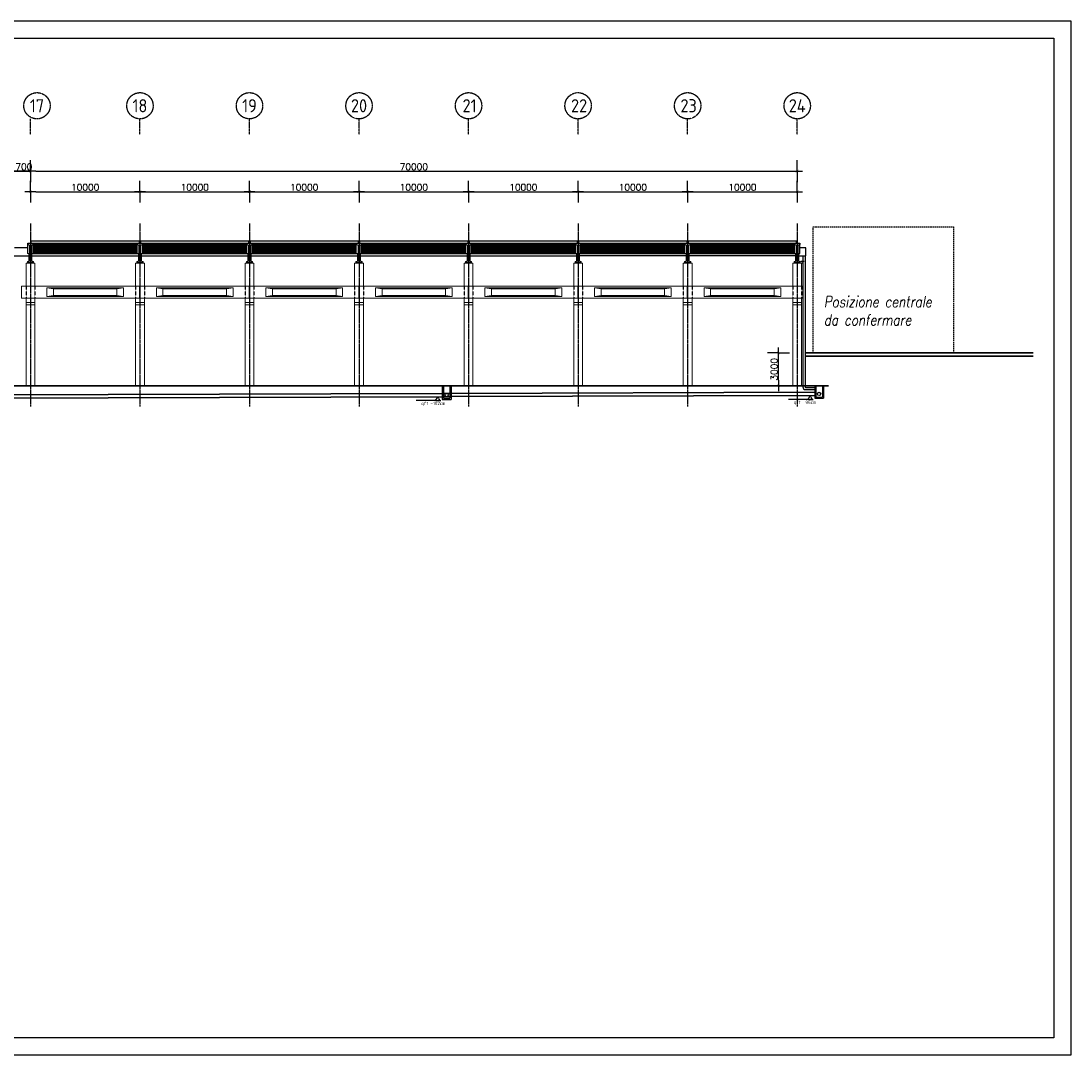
# Model space of a CAD drawing. Header units: inches. Extents: x -891734 to 980310, y -1442693 to 110946.
# Tile 6 of 12: x -741029 to -645171, y -1293095 to -1198647. Entities that reach past the tile are written whole.
import ezdxf

# ---------------------------------------------------------------- set-up
doc = ezdxf.new("R2010")
doc.units = ezdxf.units.IN
doc.header["$MEASUREMENT"] = 0
for name, pattern in [('CENTER', [2, 1.25, -0.25, 0.25, -0.25]), ('CONTINUA', [0]), ('HIDDEN2', [0.1875, 0.125, -0.0625]), ('NASCOSTA', [0.375, 0.25, -0.125])]:
    doc.linetypes.add(name, pattern=pattern)
doc.layers.get('Defpoints').update_dxf_attribs({"lineweight": 9})
for name, color, linetype in [('5', 2, 'Continuous'), ('Assi', 4, 'CENTER'), ('COTAS', 8, 'Continuous'), ('LINEAS', 1, 'Continuous')]:
    doc.layers.add(name, color=color, linetype=linetype)
for name, color, linetype, lineweight in [('proiezione', 7, 'Continuous', 9), ('sezione', 7, 'Continuous', 30), ('trave', 1, 'Continuous', 9)]:
    doc.layers.add(name, color=color, linetype=linetype, lineweight=lineweight)
doc.styles.add('COTAS', font='ROMANS.SHX')
doc.styles.add('Novatec 2.5', font='simplex.shx', dxfattribs={"width": 0.8, "oblique": 10, "height": 50})
doc.styles.get("Standard").update_dxf_attribs({"font": 'ISOCP.SHX'})
doc.dimstyles.new('DOT100', dxfattribs={"dimtxt": 70, "dimasz": 50, "dimexe": 0.15, "dimexo": 0.15, "dimgap": 10, "dimtad": 1, "dimzin": 12, "dimdsep": 46, "dimtxsty": 'COTAS', "dimblk1": 'SETA', "dimblk2": 'SETA', "dimsah": 1, "dimcen": 0, "dimse1": 1, "dimse2": 1, "dimclrd": 8, "dimclre": 8, "dimclrt": 3, "dimadec": 0, "dimazin": 3, "dimtfac": 1, "dimtix": 1, "dimtmove": 2, "dimatfit": 3, "dimldrblk": 'SETA', "dimfxl": 0.15, "dimtolj": 1, "dimtzin": 0, "dimarcsym": 0})

# ---------------------------------------------------------------- blocks, each defined once
blk = doc.blocks.new('SETA')
at = {"layer": 'COTAS', "color": 8}
for p, q in [((0, 0), (0, 2)), ((-1, 0), (0, 0)), ((0, 0), (1, 0)), ((0, 0), (0, -2))]:
    blk.add_line(p, q, dxfattribs=at)
at = {"layer": 'COTAS', "color": 8, "const_width": 0.05}
blk.add_lwpolyline([(0.25, 0.25), (-0.25, -0.25)], dxfattribs=at)
blk = doc.blocks.new('*D3')
at = {"color": 8, "linetype": 'CONTINUA', "lineweight": -2}
for p, q in [((-742369, -1212362), (-742869, -1212362)), ((-741869, -1212362), (-740169, -1212362)), ((-739669, -1212362), (-739169, -1212362))]:
    blk.add_line(p, q, dxfattribs=at)
at = {"layer": 'Defpoints', "color": 0, "linetype": 'CONTINUA'}
for p in [(-740169, -1212362), (-741869, -1216414), (-740169, -1216414)]:
    blk.add_point(p, dxfattribs=at)
at = {"color": 8, "linetype": 'CONTINUA', "lineweight": -2, "xscale": 500, "yscale": 500, "zscale": 500}
blk.add_blockref('SETA', (-741869, -1212362), dxfattribs=at)
at = {"color": 8, "linetype": 'CONTINUA', "lineweight": -2, "xscale": 500, "yscale": 500, "zscale": 500, "rotation": 180}
blk.add_blockref('SETA', (-740169, -1212362), dxfattribs=at)
at = {"color": 3, "linetype": 'CONTINUA', "insert": (-741019, -1211962), "char_height": 600, "attachment_point": 5, "style": 'COTAS'}
blk.add_mtext('\\A1;1700', dxfattribs=at)
blk = doc.blocks.new('*D4')
at = {"color": 8, "linetype": 'CONTINUA', "lineweight": -2}
for p, q in [((-742369, -1212362), (-742869, -1212362)), ((-740169, -1212362), (-741869, -1212362)), ((-739669, -1212362), (-739169, -1212362))]:
    blk.add_line(p, q, dxfattribs=at)
at = {"layer": 'Defpoints', "color": 0, "linetype": 'CONTINUA'}
for p in [(-741869, -1212362), (-741869, -1216414), (-740169, -1216414)]:
    blk.add_point(p, dxfattribs=at)
at = {"color": 8, "linetype": 'CONTINUA', "lineweight": -2, "xscale": 500, "yscale": 500, "zscale": 500}
blk.add_blockref('SETA', (-741869, -1212362), dxfattribs=at)
at = {"color": 8, "linetype": 'CONTINUA', "lineweight": -2, "xscale": 500, "yscale": 500, "zscale": 500, "rotation": 180}
blk.add_blockref('SETA', (-740169, -1212362), dxfattribs=at)
at = {"color": 3, "linetype": 'CONTINUA', "insert": (-741019, -1211962), "char_height": 600, "attachment_point": 5, "style": 'COTAS'}
blk.add_mtext('\\A1;1700', dxfattribs=at)
blk = doc.blocks.new('*D24')
at = {"color": 8, "linetype": 'CONTINUA', "lineweight": -2}
blk.add_line((-739669, -1214238), (-730669, -1214238), dxfattribs=at)
at = {"layer": 'Defpoints', "color": 0, "linetype": 'CONTINUA'}
for p in [(-730169, -1214238), (-740169, -1217145), (-730169, -1217145)]:
    blk.add_point(p, dxfattribs=at)
at = {"color": 8, "linetype": 'CONTINUA', "lineweight": -2, "xscale": 500, "yscale": 500, "zscale": 500, "rotation": 180}
blk.add_blockref('SETA', (-740169, -1214238), dxfattribs=at)
at = {"color": 8, "linetype": 'CONTINUA', "lineweight": -2, "xscale": 500, "yscale": 500, "zscale": 500}
blk.add_blockref('SETA', (-730169, -1214238), dxfattribs=at)
at = {"color": 3, "linetype": 'CONTINUA', "insert": (-735169, -1213838), "char_height": 600, "attachment_point": 5, "style": 'COTAS'}
blk.add_mtext('\\A1;10000', dxfattribs=at)
blk = doc.blocks.new('*D25')
at = {"color": 8, "linetype": 'CONTINUA', "lineweight": -2}
blk.add_line((-729669, -1214238), (-720669, -1214238), dxfattribs=at)
at = {"layer": 'Defpoints', "color": 0, "linetype": 'CONTINUA'}
for p in [(-720169, -1214238), (-730169, -1217145), (-720169, -1217145)]:
    blk.add_point(p, dxfattribs=at)
at = {"color": 8, "linetype": 'CONTINUA', "lineweight": -2, "xscale": 500, "yscale": 500, "zscale": 500, "rotation": 180}
blk.add_blockref('SETA', (-730169, -1214238), dxfattribs=at)
at = {"color": 8, "linetype": 'CONTINUA', "lineweight": -2, "xscale": 500, "yscale": 500, "zscale": 500}
blk.add_blockref('SETA', (-720169, -1214238), dxfattribs=at)
at = {"color": 3, "linetype": 'CONTINUA', "insert": (-725169, -1213838), "char_height": 600, "attachment_point": 5, "style": 'COTAS'}
blk.add_mtext('\\A1;10000', dxfattribs=at)
blk = doc.blocks.new('*D26')
at = {"color": 8, "linetype": 'CONTINUA', "lineweight": -2}
blk.add_line((-719669, -1214238), (-710669, -1214238), dxfattribs=at)
at = {"layer": 'Defpoints', "color": 0, "linetype": 'CONTINUA'}
for p in [(-710169, -1214238), (-720169, -1217145), (-710169, -1217145)]:
    blk.add_point(p, dxfattribs=at)
at = {"color": 8, "linetype": 'CONTINUA', "lineweight": -2, "xscale": 500, "yscale": 500, "zscale": 500, "rotation": 180}
blk.add_blockref('SETA', (-720169, -1214238), dxfattribs=at)
at = {"color": 8, "linetype": 'CONTINUA', "lineweight": -2, "xscale": 500, "yscale": 500, "zscale": 500}
blk.add_blockref('SETA', (-710169, -1214238), dxfattribs=at)
at = {"color": 3, "linetype": 'CONTINUA', "insert": (-715169, -1213838), "char_height": 600, "attachment_point": 5, "style": 'COTAS'}
blk.add_mtext('\\A1;10000', dxfattribs=at)
blk = doc.blocks.new('*D27')
at = {"color": 8, "linetype": 'CONTINUA', "lineweight": -2}
blk.add_line((-709669, -1214238), (-700669, -1214238), dxfattribs=at)
at = {"layer": 'Defpoints', "color": 0, "linetype": 'CONTINUA'}
for p in [(-700169, -1214238), (-710169, -1217145), (-700169, -1217145)]:
    blk.add_point(p, dxfattribs=at)
at = {"color": 8, "linetype": 'CONTINUA', "lineweight": -2, "xscale": 500, "yscale": 500, "zscale": 500, "rotation": 180}
blk.add_blockref('SETA', (-710169, -1214238), dxfattribs=at)
at = {"color": 8, "linetype": 'CONTINUA', "lineweight": -2, "xscale": 500, "yscale": 500, "zscale": 500}
blk.add_blockref('SETA', (-700169, -1214238), dxfattribs=at)
at = {"color": 3, "linetype": 'CONTINUA', "insert": (-705169, -1213838), "char_height": 600, "attachment_point": 5, "style": 'COTAS'}
blk.add_mtext('\\A1;10000', dxfattribs=at)
blk = doc.blocks.new('*D28')
at = {"color": 8, "linetype": 'CONTINUA', "lineweight": -2}
blk.add_line((-699669, -1214238), (-690669, -1214238), dxfattribs=at)
at = {"layer": 'Defpoints', "color": 0, "linetype": 'CONTINUA'}
for p in [(-690169, -1214238), (-700169, -1217145), (-690169, -1217145)]:
    blk.add_point(p, dxfattribs=at)
at = {"color": 8, "linetype": 'CONTINUA', "lineweight": -2, "xscale": 500, "yscale": 500, "zscale": 500, "rotation": 180}
blk.add_blockref('SETA', (-700169, -1214238), dxfattribs=at)
at = {"color": 8, "linetype": 'CONTINUA', "lineweight": -2, "xscale": 500, "yscale": 500, "zscale": 500}
blk.add_blockref('SETA', (-690169, -1214238), dxfattribs=at)
at = {"color": 3, "linetype": 'CONTINUA', "insert": (-695169, -1213838), "char_height": 600, "attachment_point": 5, "style": 'COTAS'}
blk.add_mtext('\\A1;10000', dxfattribs=at)
blk = doc.blocks.new('*D29')
at = {"color": 8, "linetype": 'CONTINUA', "lineweight": -2}
blk.add_line((-689669, -1214238), (-680669, -1214238), dxfattribs=at)
at = {"layer": 'Defpoints', "color": 0, "linetype": 'CONTINUA'}
for p in [(-680169, -1214238), (-690169, -1217145), (-680169, -1217145)]:
    blk.add_point(p, dxfattribs=at)
at = {"color": 8, "linetype": 'CONTINUA', "lineweight": -2, "xscale": 500, "yscale": 500, "zscale": 500, "rotation": 180}
blk.add_blockref('SETA', (-690169, -1214238), dxfattribs=at)
at = {"color": 8, "linetype": 'CONTINUA', "lineweight": -2, "xscale": 500, "yscale": 500, "zscale": 500}
blk.add_blockref('SETA', (-680169, -1214238), dxfattribs=at)
at = {"color": 3, "linetype": 'CONTINUA', "insert": (-685169, -1213838), "char_height": 600, "attachment_point": 5, "style": 'COTAS'}
blk.add_mtext('\\A1;10000', dxfattribs=at)
blk = doc.blocks.new('*D30')
at = {"color": 8, "linetype": 'CONTINUA', "lineweight": -2}
blk.add_line((-679669, -1214238), (-670669, -1214238), dxfattribs=at)
at = {"layer": 'Defpoints', "color": 0, "linetype": 'CONTINUA'}
for p in [(-670169, -1214238), (-680169, -1217145), (-670169, -1217145)]:
    blk.add_point(p, dxfattribs=at)
at = {"color": 8, "linetype": 'CONTINUA', "lineweight": -2, "xscale": 500, "yscale": 500, "zscale": 500, "rotation": 180}
blk.add_blockref('SETA', (-680169, -1214238), dxfattribs=at)
at = {"color": 8, "linetype": 'CONTINUA', "lineweight": -2, "xscale": 500, "yscale": 500, "zscale": 500}
blk.add_blockref('SETA', (-670169, -1214238), dxfattribs=at)
at = {"color": 3, "linetype": 'CONTINUA', "insert": (-675169, -1213838), "char_height": 600, "attachment_point": 5, "style": 'COTAS'}
blk.add_mtext('\\A1;10000', dxfattribs=at)
blk = doc.blocks.new('*D8')
at = {"color": 8, "linetype": 'CONTINUA', "lineweight": -2}
blk.add_line((-739669, -1212362), (-670669, -1212362), dxfattribs=at)
at = {"layer": 'Defpoints', "color": 0, "linetype": 'CONTINUA'}
for p in [(-670169, -1212362), (-740169, -1216414), (-670169, -1216414)]:
    blk.add_point(p, dxfattribs=at)
at = {"color": 8, "linetype": 'CONTINUA', "lineweight": -2, "xscale": 500, "yscale": 500, "zscale": 500, "rotation": 180}
blk.add_blockref('SETA', (-740169, -1212362), dxfattribs=at)
at = {"color": 8, "linetype": 'CONTINUA', "lineweight": -2, "xscale": 500, "yscale": 500, "zscale": 500}
blk.add_blockref('SETA', (-670169, -1212362), dxfattribs=at)
at = {"color": 3, "linetype": 'CONTINUA', "insert": (-705169, -1211962), "char_height": 600, "attachment_point": 5, "style": 'COTAS'}
blk.add_mtext('\\A1;70000', dxfattribs=at)
blk = doc.blocks.new('*D9')
at = {"color": 8, "linetype": 'CONTINUA', "lineweight": -2}
blk.add_line((-671866, -1231461), (-671866, -1229461), dxfattribs=at)
at = {"layer": 'Defpoints', "color": 0, "linetype": 'CONTINUA'}
for p in [(-671866, -1228961), (-669449, -1228961), (-669669, -1231961)]:
    blk.add_point(p, dxfattribs=at)
at = {"color": 8, "linetype": 'CONTINUA', "lineweight": -2, "xscale": 500, "yscale": 500, "zscale": 500}
for p, rotation in [((-671866, -1228961), 90), ((-671866, -1231961), 270)]:
    blk.add_blockref('SETA', p, dxfattribs=dict(at, rotation=rotation))
at = {"color": 3, "linetype": 'CONTINUA', "insert": (-672266, -1230461), "char_height": 600, "attachment_point": 5, "rotation": 90, "style": 'COTAS'}
blk.add_mtext('\\A1;3000', dxfattribs=at)

msp = doc.modelspace()

# ---------------------------------------------------------------- hatches: boundary and pattern name
at = {"linetype": 'CONTINUA'}
h = msp.add_hatch(color=7, dxfattribs=at)
h.set_gradient(color1=(255, 255, 255), one_color=1, tint=1)
h.paths.add_polyline_path([(-702707.9, -1233313.9), (-702941.2, -1233313.9), (-702941.2, -1232964.5)])
h = msp.add_hatch(color=7, dxfattribs=at)
h.set_gradient(color1=(255, 255, 255), one_color=1, tint=1)
h.paths.add_polyline_path([(-668707.9, -1233212.3), (-668941.2, -1233212.3), (-668941.2, -1232862.8)])

# ---------------------------------------------------------------- linework, layer by layer
at = {"color": 2, "linetype": 'CENTER'}
for p, q in [((-740169.2, -1209011.9), (-740169.2, -1207589.6)), ((-730169.2, -1209011.9), (-730169.2, -1207589.6)), ((-720169.2, -1209011.9), (-720169.2, -1207589.6)), ((-710169.2, -1209011.9), (-710169.2, -1207589.6)), ((-700169.2, -1209011.9), (-700169.2, -1207589.6)), ((-690169.2, -1209011.9), (-690169.2, -1207589.6)), ((-680169.2, -1209011.9), (-680169.2, -1207589.6)), ((-670164.2, -1209011.9), (-670164.2, -1207589.6))]:
    msp.add_line(p, q, dxfattribs=at)
at = {"color": 8}
for p, q in [((-730419.4, -1219064.1), (-739919.4, -1219064.1)), ((-730419.3, -1219184.1), (-739919.3, -1219184.1)), ((-730419.3, -1219304.1), (-739919.3, -1219304.1)), ((-720419.4, -1219064.1), (-729919.4, -1219064.1)), ((-720419.3, -1219184.1), (-729919.3, -1219184.1)), ((-720419.3, -1219304.1), (-729919.3, -1219304.1)), ((-710419.4, -1219064.1), (-719919.4, -1219064.1)), ((-710419.3, -1219184.1), (-719919.3, -1219184.1)), ((-710419.3, -1219304.1), (-719919.3, -1219304.1)), ((-700419.4, -1219064.1), (-709919.4, -1219064.1)), ((-700419.3, -1219184.1), (-709919.3, -1219184.1)), ((-700419.3, -1219304.1), (-709919.3, -1219304.1)), ((-690419.4, -1219064.1), (-699919.4, -1219064.1)), ((-690419.3, -1219184.1), (-699919.3, -1219184.1)), ((-690419.3, -1219304.1), (-699919.3, -1219304.1)), ((-680419.4, -1219064.1), (-689919.4, -1219064.1)), ((-680419.3, -1219184.1), (-689919.3, -1219184.1)), ((-680419.3, -1219304.1), (-689919.3, -1219304.1)), ((-670419.4, -1219064.1), (-679919.4, -1219064.1)), ((-670419.3, -1219184.1), (-679919.3, -1219184.1)), ((-670419.3, -1219304.1), (-679919.3, -1219304.1)), ((-740309.4, -1219916.8), (-740309.2, -1220584.1)), ((-740259.4, -1219887.8), (-740259.4, -1220563.3)), ((-740079.4, -1219887.8), (-740079.4, -1220563.2)), ((-740029.4, -1220584.3), (-740029.4, -1219916.8)), ((-740029.4, -1220110.5), (-730309.3, -1220110.5)), ((-730339.6, -1219904.1), (-739999.2, -1219904.1)), ((-730419.4, -1219664.1), (-739919.4, -1219664.1)), ((-730419.4, -1219784.1), (-739919.4, -1219784.1)), ((-730419.3, -1219424.1), (-739919.3, -1219424.1)), ((-730419.3, -1219544.1), (-739919.3, -1219544.1)), ((-730309.4, -1219916.8), (-730309.2, -1220584.1)), ((-730259.4, -1219887.8), (-730259.4, -1220563.3)), ((-730079.4, -1219887.8), (-730079.4, -1220563.2)), ((-730029.4, -1220584.3), (-730029.4, -1219916.8)), ((-730029.4, -1220110.5), (-720309.3, -1220110.5)), ((-720339.6, -1219904.1), (-729999.2, -1219904.1)), ((-720419.4, -1219664.1), (-729919.4, -1219664.1)), ((-720419.4, -1219784.1), (-729919.4, -1219784.1)), ((-720419.3, -1219424.1), (-729919.3, -1219424.1)), ((-720419.3, -1219544.1), (-729919.3, -1219544.1)), ((-720309.4, -1219916.8), (-720309.2, -1220584.1)), ((-720259.4, -1219887.8), (-720259.4, -1220563.3)), ((-720079.4, -1219887.8), (-720079.4, -1220563.2)), ((-720029.4, -1220584.3), (-720029.4, -1219916.8)), ((-720029.4, -1220110.5), (-710309.3, -1220110.5)), ((-710339.6, -1219904.1), (-719999.2, -1219904.1)), ((-710419.4, -1219664.1), (-719919.4, -1219664.1)), ((-710419.4, -1219784.1), (-719919.4, -1219784.1)), ((-710419.3, -1219424.1), (-719919.3, -1219424.1)), ((-710419.3, -1219544.1), (-719919.3, -1219544.1)), ((-710309.4, -1219916.8), (-710309.2, -1220584.1)), ((-710259.4, -1219887.8), (-710259.4, -1220563.3)), ((-710079.4, -1219887.8), (-710079.4, -1220563.2)), ((-710029.4, -1220584.3), (-710029.4, -1219916.8)), ((-710029.4, -1220110.5), (-700309.3, -1220110.5)), ((-700339.6, -1219904.1), (-709999.2, -1219904.1)), ((-700419.4, -1219664.1), (-709919.4, -1219664.1)), ((-700419.4, -1219784.1), (-709919.4, -1219784.1)), ((-700419.3, -1219424.1), (-709919.3, -1219424.1)), ((-700419.3, -1219544.1), (-709919.3, -1219544.1)), ((-700309.4, -1219916.8), (-700309.2, -1220584.1)), ((-700259.4, -1219887.8), (-700259.4, -1220563.3)), ((-700079.4, -1219887.8), (-700079.4, -1220563.2)), ((-700029.4, -1220584.3), (-700029.4, -1219916.8)), ((-700029.4, -1220110.5), (-690309.3, -1220110.5)), ((-690339.6, -1219904.1), (-699999.2, -1219904.1)), ((-690419.4, -1219664.1), (-699919.4, -1219664.1)), ((-690419.4, -1219784.1), (-699919.4, -1219784.1)), ((-690419.3, -1219424.1), (-699919.3, -1219424.1)), ((-690419.3, -1219544.1), (-699919.3, -1219544.1)), ((-690309.4, -1219916.8), (-690309.2, -1220584.1)), ((-690259.4, -1219887.8), (-690259.4, -1220563.3)), ((-690079.4, -1219887.8), (-690079.4, -1220563.2)), ((-690029.4, -1220584.3), (-690029.4, -1219916.8)), ((-680309.3, -1220110.7), (-690029.1, -1220110.5)), ((-680339.6, -1219904.1), (-689999.2, -1219904.1)), ((-680419.4, -1219664.1), (-689919.4, -1219664.1)), ((-680419.4, -1219784.1), (-689919.4, -1219784.1)), ((-680419.3, -1219424.1), (-689919.3, -1219424.1)), ((-680419.3, -1219544.1), (-689919.3, -1219544.1)), ((-680309.4, -1219916.8), (-680309.2, -1220584.1)), ((-680259.4, -1219887.8), (-680259.4, -1220563.3)), ((-680079.4, -1219887.8), (-680079.4, -1220563.2)), ((-680029.4, -1220584.3), (-680029.4, -1219916.8)), ((-670309.3, -1220110.7), (-680029.1, -1220110.5)), ((-670339.6, -1219904.1), (-679999.2, -1219904.1)), ((-670419.4, -1219664.1), (-679919.4, -1219664.1)), ((-670419.4, -1219784.1), (-679919.4, -1219784.1)), ((-670419.3, -1219424.1), (-679919.3, -1219424.1)), ((-670419.3, -1219544.1), (-679919.3, -1219544.1)), ((-670309.4, -1219916.8), (-670309.2, -1220584.1)), ((-670259.4, -1219887.8), (-670259.4, -1220563.3)), ((-670079.4, -1219887.8), (-670079.4, -1220563.2)), ((-670029.4, -1220584.3), (-670029.4, -1219916.8))]:
    msp.add_line(p, q, dxfattribs=at)
at = {"color": 2, "linetype": 'CONTINUA'}
for p, q in [((-741729.4, -1220110.7), (-740309.3, -1220110.5)), ((-740419.3, -1219361.1), (-741619.3, -1219361)), ((-670029.3, -1220110.7), (-669369.1, -1220110.7)), ((-669369.1, -1219361), (-669919.2, -1219361)), ((-669653.7, -1220110.7), (-669653.7, -1232071)), ((-669453.7, -1220110.7), (-669453.7, -1232071)), ((-669369.1, -1220110.7), (-669369.1, -1219361)), ((-669669.2, -1220760.5), (-669769.2, -1220760.5)), ((-669403.7, -1232121), (-668569.2, -1232121)), ((-669403.7, -1232321), (-668569.2, -1232321))]:
    msp.add_line(p, q, dxfattribs=at)
at = {"color": 8, "linetype": 'CONTINUA'}
msp.add_line((-669519.2, -1220610.5), (-669842.1, -1220610.5), dxfattribs=at)
at = {"color": 8, "linetype": 'NASCOSTA', "ltscale": 20}
for p, q in [((-740569.2, -1222860.5), (-740569.2, -1223960.5)), ((-739769.2, -1222860.5), (-739769.2, -1223960.5)), ((-730569.2, -1222860.5), (-730569.2, -1223960.5)), ((-729769.2, -1222860.5), (-729769.2, -1223960.5)), ((-720569.2, -1222860.5), (-720569.2, -1223960.5)), ((-719769.2, -1222860.5), (-719769.2, -1223960.5)), ((-710569.2, -1222860.5), (-710569.2, -1223960.5)), ((-709769.2, -1222860.5), (-709769.2, -1223960.5)), ((-700569.2, -1222860.5), (-700569.2, -1223960.5)), ((-699769.2, -1222860.5), (-699769.2, -1223960.5)), ((-690569.2, -1222860.5), (-690569.2, -1223960.5)), ((-689769.2, -1222860.5), (-689769.2, -1223960.5)), ((-680569.2, -1222860.5), (-680569.2, -1223960.5)), ((-679769.2, -1222860.5), (-679769.2, -1223960.5)), ((-670569.2, -1222860.5), (-670569.2, -1223960.5)), ((-669769.2, -1222860.5), (-669769.2, -1223960.5))]:
    msp.add_line(p, q, dxfattribs=at)
at = {"color": 30, "linetype": 'CONTINUA'}
for p, q in [((-702569.2, -1231960.5), (-702569.2, -1233211.9)), ((-702469.2, -1231960.5), (-702469.2, -1233111.9)), ((-701869.2, -1231960.5), (-701869.2, -1233111.9)), ((-701769.2, -1231960.5), (-701769.2, -1233211.9)), ((-668569.2, -1231960.5), (-668569.2, -1233110)), ((-668469.2, -1231960.5), (-668469.2, -1233010)), ((-667869.2, -1231960.5), (-667869.2, -1233010)), ((-667769.2, -1231960.5), (-667769.2, -1233110)), ((-702569.2, -1233211.9), (-701769.2, -1233211.9)), ((-702469.2, -1233111.9), (-701869.2, -1233111.9)), ((-668569.2, -1233110), (-667769.2, -1233110)), ((-668469.2, -1233010), (-667869.2, -1233010))]:
    msp.add_line(p, q, dxfattribs=at)
at = {"color": 7, "linetype": 'CONTINUA'}
for p, q in [((-703174.4, -1233313.9), (-704955.2, -1233313.9)), ((-703174.4, -1233313.9), (-702941.2, -1232964.5)), ((-703174.4, -1233313.9), (-702707.9, -1233313.9)), ((-669174.4, -1233212.3), (-670955.2, -1233212.3)), ((-669174.4, -1233212.3), (-668941.2, -1232862.8)), ((-669174.4, -1233212.3), (-668707.9, -1233212.3))]:
    msp.add_line(p, q, dxfattribs=at)
at = {"color": 7, "linetype": 'Continuous'}
msp.add_lwpolyline([(-645171.4, -1293094.7), (-891733.9, -1293094.7), (-891733.9, -1198647.2), (-645171.4, -1198647.2)], close=True, dxfattribs=at)
at = {"color": 4, "linetype": 'Continuous'}
msp.add_lwpolyline([(-646733.9, -1291532.2), (-890171.4, -1291532.2), (-890171.4, -1200209.7), (-646733.9, -1200209.7)], close=True, dxfattribs=at)
at = {"color": 7, "linetype": 'HIDDEN2', "ltscale": 1000}
msp.add_lwpolyline([(-668702.2, -1217438.2), (-655883.7, -1217438.2), (-655883.7, -1228960.5), (-668702.2, -1228960.5)], close=True, dxfattribs=at)
at = {"color": 8}
for points in [[(-740309.4, -1219916.8), (-740419.4, -1219870.5), (-740419.2, -1219070.7)], [(-740029.4, -1219916.8), (-739919.4, -1219870.5), (-739919.2, -1219070.7)], [(-730309.4, -1219916.8), (-730419.4, -1219870.5), (-730419.2, -1219070.7)], [(-730029.4, -1219916.8), (-729919.4, -1219870.5), (-729919.2, -1219070.7)], [(-720309.4, -1219916.8), (-720419.4, -1219870.5), (-720419.2, -1219070.7)], [(-720029.4, -1219916.8), (-719919.4, -1219870.5), (-719919.2, -1219070.7)], [(-710309.4, -1219916.8), (-710419.4, -1219870.5), (-710419.2, -1219070.7)], [(-710029.4, -1219916.8), (-709919.4, -1219870.5), (-709919.2, -1219070.7)], [(-700309.4, -1219916.8), (-700419.4, -1219870.5), (-700419.2, -1219070.7)], [(-700029.4, -1219916.8), (-699919.4, -1219870.5), (-699919.2, -1219070.7)], [(-690309.4, -1219916.8), (-690419.4, -1219870.5), (-690419.2, -1219070.7)], [(-690029.4, -1219916.8), (-689919.4, -1219870.5), (-689919.2, -1219070.7)], [(-680309.4, -1219916.8), (-680419.4, -1219870.5), (-680419.2, -1219070.7)], [(-680029.4, -1219916.8), (-679919.4, -1219870.5), (-679919.2, -1219070.7)], [(-670309.4, -1219916.8), (-670419.4, -1219870.5), (-670419.2, -1219070.7)], [(-670029.4, -1219916.8), (-669919.4, -1219870.5), (-669919.2, -1219070.7)], [(-740309.4, -1219916.8), (-740259.4, -1219887.8), (-740229.6, -1219750.5)], [(-740309.4, -1219916.8), (-740259.4, -1219887.8)], [(-740029.4, -1219916.8), (-740079.4, -1219887.8), (-740109.6, -1219750.5)], [(-730309.4, -1219916.8), (-730259.4, -1219887.8), (-730229.6, -1219750.5)], [(-730309.4, -1219916.8), (-730259.4, -1219887.8)], [(-730029.4, -1219916.8), (-730079.4, -1219887.8), (-730109.6, -1219750.5)], [(-720309.4, -1219916.8), (-720259.4, -1219887.8), (-720229.6, -1219750.5)], [(-720309.4, -1219916.8), (-720259.4, -1219887.8)], [(-720029.4, -1219916.8), (-720079.4, -1219887.8), (-720109.6, -1219750.5)], [(-710309.4, -1219916.8), (-710259.4, -1219887.8), (-710229.6, -1219750.5)], [(-710309.4, -1219916.8), (-710259.4, -1219887.8)], [(-710029.4, -1219916.8), (-710079.4, -1219887.8), (-710109.6, -1219750.5)], [(-700309.4, -1219916.8), (-700259.4, -1219887.8), (-700229.6, -1219750.5)], [(-700309.4, -1219916.8), (-700259.4, -1219887.8)], [(-700029.4, -1219916.8), (-700079.4, -1219887.8), (-700109.6, -1219750.5)], [(-690309.4, -1219916.8), (-690259.4, -1219887.8), (-690229.6, -1219750.5)], [(-690309.4, -1219916.8), (-690259.4, -1219887.8)], [(-690029.4, -1219916.8), (-690079.4, -1219887.8), (-690109.6, -1219750.5)], [(-680309.4, -1219916.8), (-680259.4, -1219887.8), (-680229.6, -1219750.5)], [(-680309.4, -1219916.8), (-680259.4, -1219887.8)], [(-680029.4, -1219916.8), (-680079.4, -1219887.8), (-680109.6, -1219750.5)], [(-670309.4, -1219916.8), (-670259.4, -1219887.8), (-670229.6, -1219750.5)], [(-670309.4, -1219916.8), (-670259.4, -1219887.8)], [(-670029.4, -1219916.8), (-670079.4, -1219887.8), (-670109.6, -1219750.5)]]:
    msp.add_lwpolyline(points, dxfattribs=at)
at = {"color": 2}
for points in [[(-740009.1, -1220750.5), (-740009.2, -1220760.5), (-740329.2, -1220760.5), (-740329.4, -1220750.5)], [(-730009.1, -1220750.5), (-730009.2, -1220760.5), (-730329.2, -1220760.5), (-730329.4, -1220750.5)], [(-720009.1, -1220750.5), (-720009.2, -1220760.5), (-720329.2, -1220760.5), (-720329.4, -1220750.5)], [(-710009.1, -1220750.5), (-710009.2, -1220760.5), (-710329.2, -1220760.5), (-710329.4, -1220750.5)], [(-700009.1, -1220750.5), (-700009.2, -1220760.5), (-700329.2, -1220760.5), (-700329.4, -1220750.5)], [(-690009.1, -1220750.5), (-690009.2, -1220760.5), (-690329.2, -1220760.5), (-690329.4, -1220750.5)], [(-680009.1, -1220750.5), (-680009.2, -1220760.5), (-680329.2, -1220760.5), (-680329.4, -1220750.5)], [(-670009.1, -1220750.5), (-670009.2, -1220760.5), (-670329.2, -1220760.5), (-670329.4, -1220750.5)]]:
    msp.add_lwpolyline(points, dxfattribs=at)
at = {"color": 2, "linetype": 'CENTER'}
for centre in [(-739569.2, -1206389.6), (-730169.2, -1206389.6), (-720169.2, -1206389.6), (-710169.2, -1206389.6), (-700169.2, -1206389.6), (-690169.2, -1206389.6), (-680169.2, -1206389.6), (-670164.2, -1206389.6)]:
    msp.add_circle(centre, 1200, dxfattribs=at)
at = {"color": 2, "linetype": 'CONTINUA'}
for centre in [(-702168.3, -1232812.2), (-668169.2, -1232710.5)]:
    msp.add_circle(centre, 150, dxfattribs=at)
for radius in [250, 50]:
    msp.add_arc((-669403.7, -1232071), radius, 180, 270, dxfattribs=at)
at = {"layer": 'Assi', "color": 8, "ltscale": 100}
for p, q in [((-740169.2, -1217144.5), (-740169.2, -1233888.7)), ((-730169.2, -1217144.5), (-730169.2, -1233888.7)), ((-720169.2, -1217144.5), (-720169.2, -1233888.7)), ((-710169.2, -1217144.5), (-710169.2, -1233888.7)), ((-700169.2, -1217144.5), (-700169.2, -1233888.7)), ((-690169.2, -1217144.5), (-690169.2, -1233888.7)), ((-680169.2, -1217144.5), (-680169.2, -1233888.7)), ((-670169.2, -1217144.5), (-670169.2, -1233888.7))]:
    msp.add_line(p, q, dxfattribs=at)
at = {"layer": 'LINEAS', "color": 8}
for points in [[(-740229.2, -1220550.6), (-740229.2, -1219150.4), (-740419.2, -1219070.5), (-740419.2, -1218950.5), (-739919.2, -1218950.5), (-739919.2, -1219070.5), (-740109.2, -1219150.4), (-740109.2, -1220550.6), (-739919.2, -1220630.5), (-739919.2, -1220750.5), (-740419.2, -1220750.5), (-740419.2, -1220630.5)], [(-740119.4, -1218944.1), (-730219.4, -1218944.1), (-730219.4, -1218744.1), (-740119.4, -1218744.1)], [(-730229.2, -1220550.6), (-730229.2, -1219150.4), (-730419.2, -1219070.5), (-730419.2, -1218950.5), (-729919.2, -1218950.5), (-729919.2, -1219070.5), (-730109.2, -1219150.4), (-730109.2, -1220550.6), (-729919.2, -1220630.5), (-729919.2, -1220750.5), (-730419.2, -1220750.5), (-730419.2, -1220630.5)], [(-730119.4, -1218944.1), (-720219.4, -1218944.1), (-720219.4, -1218744.1), (-730119.4, -1218744.1)], [(-720229.2, -1220550.6), (-720229.2, -1219150.4), (-720419.2, -1219070.5), (-720419.2, -1218950.5), (-719919.2, -1218950.5), (-719919.2, -1219070.5), (-720109.2, -1219150.4), (-720109.2, -1220550.6), (-719919.2, -1220630.5), (-719919.2, -1220750.5), (-720419.2, -1220750.5), (-720419.2, -1220630.5)], [(-720119.4, -1218944.1), (-710219.4, -1218944.1), (-710219.4, -1218744.1), (-720119.4, -1218744.1)], [(-710229.2, -1220550.6), (-710229.2, -1219150.4), (-710419.2, -1219070.5), (-710419.2, -1218950.5), (-709919.2, -1218950.5), (-709919.2, -1219070.5), (-710109.2, -1219150.4), (-710109.2, -1220550.6), (-709919.2, -1220630.5), (-709919.2, -1220750.5), (-710419.2, -1220750.5), (-710419.2, -1220630.5)], [(-710119.4, -1218944.1), (-700219.4, -1218944.1), (-700219.4, -1218744.1), (-710119.4, -1218744.1)], [(-700229.2, -1220550.6), (-700229.2, -1219150.4), (-700419.2, -1219070.5), (-700419.2, -1218950.5), (-699919.2, -1218950.5), (-699919.2, -1219070.5), (-700109.2, -1219150.4), (-700109.2, -1220550.6), (-699919.2, -1220630.5), (-699919.2, -1220750.5), (-700419.2, -1220750.5), (-700419.2, -1220630.5)], [(-700119.4, -1218944.1), (-690219.4, -1218944.1), (-690219.4, -1218744.1), (-700119.4, -1218744.1)], [(-690109.2, -1220550.6), (-689919.2, -1220630.5), (-689919.2, -1220750.5), (-690419.2, -1220750.5), (-690419.2, -1220630.5), (-690229.2, -1220550.6), (-690229.2, -1219150.6), (-690419.2, -1219070.7), (-690419.2, -1218950.7), (-689919.2, -1218950.7), (-689919.2, -1219070.7), (-690109.2, -1219150.6)], [(-690119.4, -1218944.1), (-680219.4, -1218944.1), (-680219.4, -1218744.1), (-690119.4, -1218744.1)], [(-680109.2, -1220550.6), (-679919.2, -1220630.5), (-679919.2, -1220750.5), (-680419.2, -1220750.5), (-680419.2, -1220630.5), (-680229.2, -1220550.6), (-680229.2, -1219150.6), (-680419.2, -1219070.7), (-680419.2, -1218950.7), (-679919.2, -1218950.7), (-679919.2, -1219070.7), (-680109.2, -1219150.6)], [(-680119.4, -1218944.1), (-670219.4, -1218944.1), (-670219.4, -1218744.1), (-680119.4, -1218744.1)], [(-670109.2, -1220550.6), (-669919.2, -1220630.5), (-669919.2, -1220750.5), (-670419.2, -1220750.5), (-670419.2, -1220630.5), (-670229.2, -1220550.6), (-670229.2, -1219150.6), (-670419.2, -1219070.7), (-670419.2, -1218950.7), (-669919.2, -1218950.7), (-669919.2, -1219070.7), (-670109.2, -1219150.6)]]:
    msp.add_lwpolyline(points, close=True, dxfattribs=at)
at = {"layer": 'proiezione', "color": 8}
for p, q in [((-738069.2, -1223110.5), (-738669.2, -1223010.5)), ((-732269.2, -1223110.5), (-731669.2, -1223010.5)), ((-728069.2, -1223110.5), (-728669.2, -1223010.5)), ((-722269.2, -1223110.5), (-721669.2, -1223010.5)), ((-718069.2, -1223110.5), (-718669.2, -1223010.5)), ((-712269.2, -1223110.5), (-711669.2, -1223010.5)), ((-708069.2, -1223110.5), (-708669.2, -1223010.5)), ((-702269.2, -1223110.5), (-701669.2, -1223010.5)), ((-698069.2, -1223110.5), (-698669.2, -1223010.5)), ((-692269.2, -1223110.5), (-691669.2, -1223010.5)), ((-688069.2, -1223110.5), (-688669.2, -1223010.5)), ((-682269.2, -1223110.5), (-681669.2, -1223010.5)), ((-678069.2, -1223110.5), (-678669.2, -1223010.5)), ((-672269.2, -1223110.5), (-671669.2, -1223010.5)), ((-738069.2, -1223710.5), (-738669.2, -1223810.5)), ((-732269.2, -1223710.5), (-731669.2, -1223810.5)), ((-728069.2, -1223710.5), (-728669.2, -1223810.5)), ((-722269.2, -1223710.5), (-721669.2, -1223810.5)), ((-718069.2, -1223710.5), (-718669.2, -1223810.5)), ((-712269.2, -1223710.5), (-711669.2, -1223810.5)), ((-708069.2, -1223710.5), (-708669.2, -1223810.5)), ((-702269.2, -1223710.5), (-701669.2, -1223810.5)), ((-698069.2, -1223710.5), (-698669.2, -1223810.5)), ((-692269.2, -1223710.5), (-691669.2, -1223810.5)), ((-688069.2, -1223710.5), (-688669.2, -1223810.5)), ((-682269.2, -1223710.5), (-681669.2, -1223810.5)), ((-678069.2, -1223710.5), (-678669.2, -1223810.5)), ((-672269.2, -1223710.5), (-671669.2, -1223810.5))]:
    msp.add_line(p, q, dxfattribs=at)
for points in [[(-740989.2, -1223960.5), (-730199.2, -1223960.5), (-730199.2, -1222860.5), (-740989.2, -1222860.5)], [(-738669.2, -1223810.5), (-731669.2, -1223810.5), (-731669.2, -1223010.5), (-738669.2, -1223010.5)], [(-732269.2, -1223710.5), (-738069.2, -1223710.5), (-738069.2, -1223110.5), (-732269.2, -1223110.5)], [(-730139.2, -1223960.5), (-720199.2, -1223960.5), (-720199.2, -1222860.5), (-730139.2, -1222860.5)], [(-728669.2, -1223810.5), (-721669.2, -1223810.5), (-721669.2, -1223010.5), (-728669.2, -1223010.5)], [(-722269.2, -1223710.5), (-728069.2, -1223710.5), (-728069.2, -1223110.5), (-722269.2, -1223110.5)], [(-720139.2, -1223960.5), (-710199.2, -1223960.5), (-710199.2, -1222860.5), (-720139.2, -1222860.5)], [(-718669.2, -1223810.5), (-711669.2, -1223810.5), (-711669.2, -1223010.5), (-718669.2, -1223010.5)], [(-712269.2, -1223710.5), (-718069.2, -1223710.5), (-718069.2, -1223110.5), (-712269.2, -1223110.5)], [(-710139.2, -1223960.5), (-700199.2, -1223960.5), (-700199.2, -1222860.5), (-710139.2, -1222860.5)], [(-708669.2, -1223810.5), (-701669.2, -1223810.5), (-701669.2, -1223010.5), (-708669.2, -1223010.5)], [(-702269.2, -1223710.5), (-708069.2, -1223710.5), (-708069.2, -1223110.5), (-702269.2, -1223110.5)], [(-700139.2, -1223960.5), (-690199.2, -1223960.5), (-690199.2, -1222860.5), (-700139.2, -1222860.5)], [(-698669.2, -1223810.5), (-691669.2, -1223810.5), (-691669.2, -1223010.5), (-698669.2, -1223010.5)], [(-692269.2, -1223710.5), (-698069.2, -1223710.5), (-698069.2, -1223110.5), (-692269.2, -1223110.5)], [(-690139.2, -1223960.5), (-680199.2, -1223960.5), (-680199.2, -1222860.5), (-690139.2, -1222860.5)], [(-688669.2, -1223810.5), (-681669.2, -1223810.5), (-681669.2, -1223010.5), (-688669.2, -1223010.5)], [(-682269.2, -1223710.5), (-688069.2, -1223710.5), (-688069.2, -1223110.5), (-682269.2, -1223110.5)], [(-669619.2, -1223960.5), (-680139.2, -1223960.5), (-680139.2, -1222860.5), (-669619.2, -1222860.5)], [(-671669.2, -1223810.5), (-678669.2, -1223810.5), (-678669.2, -1223010.5), (-671669.2, -1223010.5)], [(-678069.2, -1223710.5), (-672269.2, -1223710.5), (-672269.2, -1223110.5), (-678069.2, -1223110.5)]]:
    msp.add_lwpolyline(points, close=True, dxfattribs=at)
at = {"layer": 'sezione', "color": 5}
for p, q in [((-669449.2, -1228960.5), (-648639.3, -1228960.5)), ((-648639.3, -1229249.5), (-669369.2, -1229249.5))]:
    msp.add_line(p, q, dxfattribs=at)
at = {"layer": 'sezione', "color": 1}
msp.add_line((-887805.2, -1231960.5), (-667298.1, -1231960.5), dxfattribs=at)
at = {"layer": 'sezione', "color": 2}
for p, q in [((-743469.2, -1232785.7), (-702569.2, -1232663.4)), ((-702469.2, -1232663.1), (-701869.2, -1232661.3)), ((-701769.2, -1232661), (-668569.2, -1232561.7)), ((-743469.2, -1233085.7), (-702569.2, -1232963.4)), ((-702469.2, -1232963.1), (-701869.2, -1232961.3)), ((-701769.2, -1232961), (-668569.2, -1232861.7))]:
    msp.add_line(p, q, dxfattribs=at)
at = {"layer": 'trave', "color": 3}
for p, q in [((-740569.2, -1223960.5), (-740569.2, -1231960.5)), ((-739769.2, -1231960.5), (-739769.2, -1223960.5)), ((-730569.2, -1223960.5), (-730569.2, -1231960.5)), ((-729769.2, -1231960.5), (-729769.2, -1223960.5)), ((-720569.2, -1223960.5), (-720569.2, -1231960.5)), ((-719769.2, -1231960.5), (-719769.2, -1223960.5)), ((-710569.2, -1223960.5), (-710569.2, -1231960.5)), ((-709769.2, -1231960.5), (-709769.2, -1223960.5)), ((-700569.2, -1223960.5), (-700569.2, -1231960.5)), ((-699769.2, -1231960.5), (-699769.2, -1223960.5)), ((-690569.2, -1223960.5), (-690569.2, -1231960.5)), ((-689769.2, -1231960.5), (-689769.2, -1223960.5)), ((-680569.2, -1223960.5), (-680569.2, -1231960.5)), ((-679769.2, -1231960.5), (-679769.2, -1223960.5)), ((-670569.2, -1223960.5), (-670569.2, -1231960.5)), ((-669769.2, -1231960.5), (-669769.2, -1223960.5)), ((-740569.2, -1224360.5), (-739769.2, -1224360.5)), ((-740569.2, -1224560.5), (-739769.2, -1224560.5)), ((-730569.2, -1224360.5), (-729769.2, -1224360.5)), ((-730569.2, -1224560.5), (-729769.2, -1224560.5)), ((-720569.2, -1224360.5), (-719769.2, -1224360.5)), ((-720569.2, -1224560.5), (-719769.2, -1224560.5)), ((-710569.2, -1224360.5), (-709769.2, -1224360.5)), ((-710569.2, -1224560.5), (-709769.2, -1224560.5)), ((-700569.2, -1224360.5), (-699769.2, -1224360.5)), ((-700569.2, -1224560.5), (-699769.2, -1224560.5)), ((-690569.2, -1224360.5), (-689769.2, -1224360.5)), ((-690569.2, -1224560.5), (-689769.2, -1224560.5)), ((-680569.2, -1224360.5), (-679769.2, -1224360.5)), ((-680569.2, -1224560.5), (-679769.2, -1224560.5)), ((-670569.2, -1224360.5), (-669769.2, -1224360.5)), ((-670569.2, -1224560.5), (-669769.2, -1224560.5))]:
    msp.add_line(p, q, dxfattribs=at)
for points in [[(-740569.2, -1222860.5), (-740569.2, -1220760.5), (-740459.1, -1220760.5), (-740449.1, -1220760.5), (-739889.4, -1220760.5), (-739879.4, -1220760.5), (-739769.2, -1220760.5), (-739769.2, -1222860.5)], [(-730569.2, -1222860.5), (-730569.2, -1220760.5), (-730459.1, -1220760.5), (-730449.1, -1220760.5), (-729889.4, -1220760.5), (-729879.4, -1220760.5), (-729769.2, -1220760.5), (-729769.2, -1222860.5)], [(-720569.2, -1222860.5), (-720569.2, -1220760.5), (-720459.1, -1220760.5), (-720449.1, -1220760.5), (-719889.4, -1220760.5), (-719879.4, -1220760.5), (-719769.2, -1220760.5), (-719769.2, -1222860.5)], [(-710569.2, -1222860.5), (-710569.2, -1220760.5), (-710459.1, -1220760.5), (-710449.1, -1220760.5), (-709889.4, -1220760.5), (-709879.4, -1220760.5), (-709769.2, -1220760.5), (-709769.2, -1222860.5)], [(-700569.2, -1222860.5), (-700569.2, -1220760.5), (-700459.1, -1220760.5), (-700449.1, -1220760.5), (-699889.4, -1220760.5), (-699879.4, -1220760.5), (-699769.2, -1220760.5), (-699769.2, -1222860.5)], [(-690569.2, -1222860.5), (-690569.2, -1220760.5), (-690459.1, -1220760.5), (-690449.1, -1220760.5), (-689889.4, -1220760.5), (-689879.4, -1220760.5), (-689769.2, -1220760.5), (-689769.2, -1222860.5)], [(-680569.2, -1222860.5), (-680569.2, -1220760.5), (-680459.1, -1220760.5), (-680449.1, -1220760.5), (-679889.4, -1220760.5), (-679879.4, -1220760.5), (-679769.2, -1220760.5), (-679769.2, -1222860.5)], [(-670569.2, -1222860.5), (-670569.2, -1220760.5), (-670459.1, -1220760.5), (-670449.1, -1220760.5), (-669889.4, -1220760.5), (-669879.4, -1220760.5), (-669769.2, -1220760.5), (-669769.2, -1222860.5)]]:
    msp.add_lwpolyline(points, dxfattribs=at)

# ---------------------------------------------------------------- texts
at = {"color": 3, "linetype": 'CENTER', "char_height": 1200, "width": 1541.889, "attachment_point": 5}
for s, insert in [('17', (-739569.2, -1206389.6)), ('18', (-730169.2, -1206389.6)), ('19', (-720169.2, -1206389.6)), ('20', (-710169.2, -1206389.6)), ('21', (-700079.5, -1206389.6)), ('22', (-690079.5, -1206389.6)), ('23', (-680079.5, -1206389.6)), ('24', (-670164.2, -1206389.6))]:
    msp.add_mtext(s, dxfattribs=dict(at, insert=insert))
at = {"color": 7, "linetype": 'CONTINUA', "char_height": 300, "width": 1955.528, "attachment_point": 1}
for s, insert in [('qft -102cm', (-704488.8, -1233430.5)), ('qft -96cm', (-670488.8, -1233328.8))]:
    msp.add_mtext(s, dxfattribs=dict(at, insert=insert))
at = {"layer": '5', "color": 4, "ltscale": 10, "insert": (-667731.4, -1226457), "char_height": 1000, "width": 11423.837, "attachment_point": 7, "style": 'Novatec 2.5'}
msp.add_mtext('Posizione centrale da confermare', dxfattribs=at)

# ---------------------------------------------------------------- dimensions: what is measured, and where the dimension line sits
at = {"color": 8, "linetype": 'CONTINUA'}
for base, p1, p2, picture, middle in [((-740169.2, -1212361.9), (-741869.2, -1216414), (-740169.2, -1216414), '*D3', (-741019.2, -1211961.9)), ((-670169.2, -1212361.9), (-740169.2, -1216414), (-670169.2, -1216414), '*D8', (-705169.2, -1211961.9)), ((-730169.2, -1214238.4), (-740169.2, -1217144.5), (-730169.2, -1217144.5), '*D24', (-735169.2, -1213838.4)), ((-720169.2, -1214238.4), (-730169.2, -1217144.5), (-720169.2, -1217144.5), '*D25', (-725169.2, -1213838.4)), ((-710169.2, -1214238.4), (-720169.2, -1217144.5), (-710169.2, -1217144.5), '*D26', (-715169.2, -1213838.4)), ((-700169.2, -1214238.4), (-710169.2, -1217144.5), (-700169.2, -1217144.5), '*D27', (-705169.2, -1213838.4)), ((-690169.2, -1214238.4), (-700169.2, -1217144.5), (-690169.2, -1217144.5), '*D28', (-695169.2, -1213838.4)), ((-680169.2, -1214238.4), (-690169.2, -1217144.5), (-680169.2, -1217144.5), '*D29', (-685169.2, -1213838.4)), ((-670169.2, -1214238.4), (-680169.2, -1217144.5), (-670169.2, -1217144.5), '*D30', (-675169.2, -1213838.4))]:
    dim = msp.add_linear_dim(base=base, p1=p1, p2=p2, dimstyle='DOT100', override={"dimscale": 10, "dimtxt": 60, "dimdec": 0, "dimclrt": 3}, dxfattribs=at)
    dim.commit()
    dim.dimension.update_dxf_attribs({"geometry": picture, "text_midpoint": middle})
for base, p1, p2, angle, picture, middle in [((-741869.2, -1212361.9), (-740169.2, -1216414), (-741869.2, -1216414), 180, '*D4', (-741019.2, -1211961.9)), ((-671865.9, -1228960.5), (-669669.2, -1231960.5), (-669449.2, -1228960.5), 90, '*D9', (-672265.9, -1230460.5))]:
    dim = msp.add_linear_dim(base=base, p1=p1, p2=p2, angle=angle, dimstyle='DOT100', override={"dimscale": 10, "dimtxt": 60, "dimdec": 0, "dimclrt": 3}, dxfattribs=at)
    dim.commit()
    dim.dimension.update_dxf_attribs({"geometry": picture, "text_midpoint": middle})

doc.saveas('drawing.dxf')
